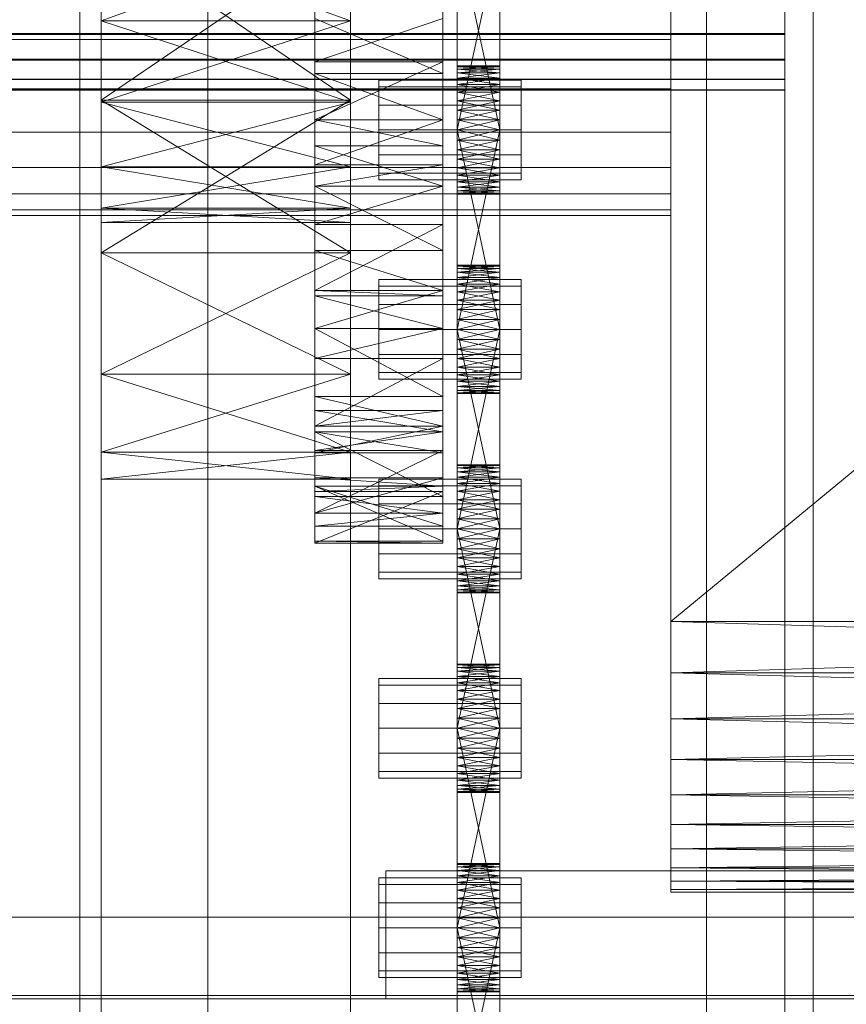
# Model space of a CAD drawing. Header units: millimetres. Extents: x -2233 to 65662, y -50530 to 6847.
# Tile 201 of 256: x 1389 to 1505, y -34504 to -34366. Entities that reach past the tile are written whole.
import ezdxf

# ---------------------------------------------------------------- set-up
doc = ezdxf.new("R2010")
doc.units = ezdxf.units.MM
for name, color, linetype, lineweight in [('COTAS_O', 1, 'Continuous', 0), ('frontal_C03', 7, 'Continuous', 0), ('frontal_secador', 7, 'Continuous', 0), ('frontal_tolva', 7, 'Continuous', 0)]:
    doc.layers.add(name, color=color, linetype=linetype, lineweight=lineweight)
doc.dimstyles.new('R19_100', dxfattribs={"dimtxt": 250, "dimasz": 150, "dimexe": 150, "dimexo": 80, "dimgap": 100, "dimtad": 1, "dimtih": 1, "dimtoh": 1, "dimdsep": 46, "dimcen": 0.09, "dimadec": 0, "dimazin": 0, "dimtfac": 1, "dimtdec": 4, "dimtofl": 0, "dimtmove": 0, "dimatfit": 3, "dimfxl": 1, "dimtolj": 1, "dimtzin": 0, "dimarcsym": 0})

# ---------------------------------------------------------------- blocks, each defined once
blk = doc.blocks.new('DIM_R32_39')
at = {"layer": 'COTAS_O'}
for p, q in [((-1725, -33700), (-1575, -33655)), ((1725, -33700), (1575, -33655)), ((-1725, -34400), (-1725, -33700)), ((-1725, -33700), (1725, -33700)), ((-1725, -33700), (-1575, -33745)), ((1725, -33700), (1575, -33745)), ((1725, -34400), (1725, -33700))]:
    blk.add_line(p, q, dxfattribs=at)
blk.add_text('3450 O', height=250, dxfattribs=at).set_placement((0, -33600))

msp = doc.modelspace()

# ---------------------------------------------------------------- linework, layer by layer
at = {"layer": 'frontal_C03'}
for p, q in [((1435, -35048.843), (1435, -32401.175)), ((1496, -35048.843), (1496, -32401.175)), ((1500, -32401.175), (1500, -35048.843)), ((1435, -32405.103), (1435, -35052.771)), ((1500, -35052.771), (1500, -32405.103)), ((1435, -35535.966), (1435, -32888.298)), ((1500, -32888.298), (1500, -35535.966)), ((1435, -32892.227), (1435, -35539.895)), ((1496, -32892.227), (1496, -35539.895)), ((1500, -35539.895), (1500, -32892.227)), ((1415, -35988), (1415, -33145.961)), ((1485, -35988), (1485, -33145.961)), ((1415, -35988), (1415, -33824.561)), ((1485, -35988), (1485, -33824.561)), ((1496, -34367.952), (1496, -34364.05)), ((1496, -34364.185), (1496, -34368.087)), ((1496, -34367.952), (-1496, -34367.952)), ((1496, -34368.087), (-1496, -34368.087)), ((1496, -34371.567), (1496, -34367.952)), ((1496, -34368.087), (1496, -34371.682)), ((1496, -34371.567), (-1496, -34371.567)), ((1496, -34371.682), (-1496, -34371.682)), ((1496, -34374.345), (1496, -34371.567)), ((1496, -34371.682), (1496, -34374.421)), ((1496, -34374.345), (-1496, -34374.345)), ((1496, -34374.421), (-1496, -34374.421)), ((1496, -34375.863), (1496, -34374.345)), ((1496, -34374.421), (1496, -34375.89)), ((1496, -34375.863), (-1496, -34375.863)), ((1496, -34375.89), (-1496, -34375.89)), ((1496, -34375.89), (1496, -34375.863))]:
    msp.add_line(p, q, dxfattribs=at)
at = {"layer": 'frontal_secador'}
for p, q in [((1400, -36000), (1400, -33000)), ((1397, -35940), (1397, -33075)), ((1400, -36000), (1400, -33075)), ((1400, -34600), (1400, -33075)), ((1400, -35940), (1400, -33075)), ((1400, -34650), (1400, -33075)), ((1400, -36000), (1400, -33250)), ((1480, -34218.5), (1480, -34479)), ((1480, -34474.82), (1480, -34218.5)), ((1480, -34450.5), (1480, -34237.12)), ((1480, -34474.82), (1480, -34237.12)), ((1480, -34242.82), (1480, -34457.72)), ((1480, -34242.82), (1480, -34479)), ((1480, -34450.5), (1480, -34249.28)), ((1480, -34256.5), (1480, -34457.72)), ((1480, -34450.5), (1480, -34256.5)), ((1715, -34256.5), (1480, -34450.5)), ((1430, -34389.365), (1430, -34297.639)), ((1430, -34431.527), (1430, -34297.639)), ((1448, -34297.639), (1448, -34389.365)), ((1448, -34297.639), (1448, -34431.527)), ((1400, -34308.24), (1400, -34398.76)), ((1435, -34398.76), (1435, -34308.24)), ((1400, -34340.83), (1400, -34398.76)), ((1430, -34389.365), (1430, -34341.142)), ((1435, -34398.76), (1435, -34340.83)), ((1448, -34341.142), (1448, -34389.365)), ((1450, -34384.281), (1450, -34345.481)), ((1456, -34345.481), (1456, -34384.281)), ((1450, -34347.136), (1450, -34384.281)), ((1456, -34384.281), (1456, -34347.136)), ((1450, -34384.281), (1450, -34349.414)), ((1456, -34349.414), (1456, -34384.281)), ((1450, -34381.5), (1450, -34352.092)), ((1450, -34384.281), (1450, -34352.092)), ((1456, -34352.092), (1456, -34381.5)), ((1456, -34352.092), (1456, -34384.281)), ((1400, -34353.5), (1400, -34366.17)), ((1400, -34398.76), (1400, -34353.5)), ((1400, -34353.5), (1400, -34377.294)), ((1400, -34353.5), (1400, -34377.599)), ((1400, -34426.731), (1400, -34353.5)), ((1400, -34353.5), (1400, -34386.67)), ((1435, -34353.5), (1400, -34377.294)), ((1435, -34377.294), (1400, -34353.5)), ((1435, -34353.5), (1400, -34366.17)), ((1435, -34366.17), (1400, -34353.5)), ((1435, -34366.17), (1435, -34353.5)), ((1435, -34353.5), (1435, -34398.76)), ((1435, -34377.294), (1435, -34353.5)), ((1435, -34377.599), (1435, -34353.5)), ((1435, -34353.5), (1435, -34426.731)), ((1435, -34386.67), (1435, -34353.5)), ((1450, -34353.5), (1450, -34381.5)), ((1456, -34381.5), (1450, -34353.5)), ((1456, -34353.5), (1450, -34381.5)), ((1456, -34381.5), (1456, -34353.5)), ((1430, -34361.304), (1430, -34368.807)), ((1480, -34361.304), (1480, -34368.807)), ((1400, -34377.599), (1400, -34366.17)), ((1400, -34398.76), (1400, -34366.17)), ((1435, -34366.17), (1400, -34366.17)), ((1435, -34366.17), (1400, -34377.599)), ((1435, -34377.599), (1400, -34366.17)), ((1430, -34365.858), (1430, -34383.732)), ((1430, -34373.576), (1430, -34365.858)), ((1430, -34389.365), (1430, -34365.858)), ((1430, -34365.858), (1430, -34371.942)), ((1430, -34365.858), (1430, -34409.361)), ((1430, -34365.858), (1430, -34431.527)), ((1448, -34365.858), (1430, -34371.942)), ((1448, -34373.576), (1430, -34365.858)), ((1435, -34366.17), (1435, -34377.599)), ((1435, -34366.17), (1435, -34398.76)), ((1448, -34383.732), (1448, -34365.858)), ((1448, -34365.858), (1448, -34373.576)), ((1448, -34365.858), (1448, -34389.365)), ((1448, -34371.942), (1448, -34365.858)), ((1448, -34409.361), (1448, -34365.858)), ((1448, -34431.527), (1448, -34365.858)), ((1480, -34368.807), (1325, -34368.807)), ((1430, -34368.807), (1325, -34368.807)), ((1430, -34368.807), (1430, -34375.723)), ((1480, -34368.807), (1480, -34375.723)), ((1430, -34386.411), (1430, -34371.942)), ((1430, -34371.942), (1430, -34380.075)), ((1430, -34389.365), (1430, -34371.942)), ((1448, -34371.942), (1430, -34371.942)), ((1448, -34371.942), (1430, -34380.075)), ((1448, -34371.942), (1448, -34386.411)), ((1448, -34380.075), (1448, -34371.942)), ((1448, -34371.942), (1448, -34389.365)), ((1430, -34373.576), (1430, -34383.732)), ((1430, -34380.075), (1430, -34373.576)), ((1448, -34380.075), (1430, -34373.576)), ((1448, -34373.576), (1430, -34373.576)), ((1448, -34383.732), (1448, -34373.576)), ((1448, -34373.576), (1448, -34380.075)), ((1450, -34372.611), (1450, -34372.5)), ((1456, -34372.611), (1450, -34372.5)), ((1456, -34372.5), (1450, -34372.5)), ((1456, -34372.5), (1450, -34372.611)), ((1450, -34372.611), (1450, -34373.481)), ((1450, -34372.941), (1450, -34372.611)), ((1450, -34372.611), (1450, -34375.136)), ((1456, -34372.941), (1450, -34372.611)), ((1456, -34372.611), (1450, -34372.611)), ((1456, -34372.611), (1450, -34372.941)), ((1450, -34373.481), (1450, -34372.941)), ((1456, -34373.481), (1450, -34372.941)), ((1456, -34372.941), (1450, -34372.941)), ((1456, -34372.941), (1450, -34373.481)), ((1450, -34373.481), (1450, -34375.136)), ((1450, -34374.219), (1450, -34373.481)), ((1450, -34377.414), (1450, -34373.481)), ((1450, -34412.281), (1450, -34373.481)), ((1456, -34374.219), (1450, -34373.481)), ((1456, -34373.481), (1450, -34373.481)), ((1456, -34373.481), (1450, -34374.219)), ((1456, -34372.611), (1456, -34372.5)), ((1456, -34373.481), (1456, -34372.611)), ((1456, -34372.611), (1456, -34372.941)), ((1456, -34375.136), (1456, -34372.611)), ((1456, -34372.941), (1456, -34373.481)), ((1456, -34375.136), (1456, -34373.481)), ((1456, -34373.481), (1456, -34374.219)), ((1456, -34373.481), (1456, -34377.414)), ((1456, -34373.481), (1456, -34412.281)), ((1439, -34375.438), (1439, -34374.5)), ((1459, -34374.5), (1439, -34374.5)), ((1450, -34375.136), (1450, -34374.219)), ((1456, -34375.136), (1450, -34374.219)), ((1456, -34374.219), (1450, -34374.219)), ((1456, -34374.219), (1450, -34375.136)), ((1450, -34375.136), (1450, -34377.414)), ((1450, -34376.21), (1450, -34375.136)), ((1450, -34375.136), (1450, -34380.092)), ((1450, -34375.136), (1450, -34412.281)), ((1456, -34376.21), (1450, -34375.136)), ((1456, -34375.136), (1450, -34375.136)), ((1456, -34375.136), (1450, -34376.21)), ((1456, -34374.219), (1456, -34375.136)), ((1456, -34377.414), (1456, -34375.136)), ((1456, -34375.136), (1456, -34376.21)), ((1456, -34380.092), (1456, -34375.136)), ((1456, -34412.281), (1456, -34375.136)), ((1459, -34375.438), (1459, -34374.5)), ((1480, -34375.723), (1325, -34375.723)), ((1430, -34375.723), (1325, -34375.723)), ((1430, -34375.723), (1430, -34381.784)), ((1439, -34378), (1439, -34375.438)), ((1459, -34375.438), (1439, -34375.438)), ((1450, -34377.414), (1450, -34376.21)), ((1456, -34377.414), (1450, -34376.21)), ((1456, -34376.21), (1450, -34376.21)), ((1456, -34376.21), (1450, -34377.414)), ((1456, -34376.21), (1456, -34377.414)), ((1459, -34378), (1459, -34375.438)), ((1480, -34375.723), (1480, -34381.784)), ((1400, -34377.294), (1400, -34398.76)), ((1435, -34377.294), (1400, -34377.294)), ((1435, -34377.294), (1400, -34398.76)), ((1435, -34398.76), (1400, -34377.294)), ((1400, -34386.67), (1400, -34377.599)), ((1400, -34398.76), (1400, -34377.599)), ((1435, -34377.599), (1400, -34377.599)), ((1435, -34377.599), (1400, -34386.67)), ((1435, -34386.67), (1400, -34377.599)), ((1435, -34398.76), (1435, -34377.294)), ((1435, -34377.599), (1435, -34386.67)), ((1435, -34377.599), (1435, -34398.76)), ((1450, -34377.414), (1450, -34380.092)), ((1450, -34378.719), (1450, -34377.414)), ((1450, -34412.281), (1450, -34377.414)), ((1456, -34378.719), (1450, -34377.414)), ((1456, -34377.414), (1450, -34377.414)), ((1456, -34377.414), (1450, -34378.719)), ((1456, -34380.092), (1456, -34377.414)), ((1456, -34377.414), (1456, -34378.719)), ((1456, -34377.414), (1456, -34412.281)), ((1439, -34381.5), (1439, -34378)), ((1459, -34378), (1439, -34378)), ((1450, -34380.092), (1450, -34378.719)), ((1456, -34380.092), (1450, -34378.719)), ((1456, -34378.719), (1450, -34378.719)), ((1456, -34378.719), (1450, -34380.092)), ((1456, -34378.719), (1456, -34380.092)), ((1459, -34381.5), (1459, -34378)), ((1430, -34380.075), (1430, -34386.411)), ((1430, -34383.732), (1430, -34380.075)), ((1448, -34380.075), (1430, -34380.075)), ((1448, -34380.075), (1430, -34386.411)), ((1448, -34383.732), (1430, -34380.075)), ((1448, -34386.411), (1448, -34380.075)), ((1448, -34380.075), (1448, -34383.732)), ((1450, -34409.5), (1450, -34380.092)), ((1450, -34380.092), (1450, -34381.5)), ((1450, -34412.281), (1450, -34380.092)), ((1456, -34381.5), (1450, -34380.092)), ((1456, -34380.092), (1450, -34380.092)), ((1456, -34380.092), (1450, -34381.5)), ((1456, -34380.092), (1456, -34409.5)), ((1456, -34381.5), (1456, -34380.092)), ((1456, -34380.092), (1456, -34412.281)), ((1480, -34381.784), (1325, -34381.784)), ((1430, -34381.784), (1325, -34381.784)), ((1430, -34381.784), (1430, -34386.759)), ((1439, -34381.5), (1439, -34385)), ((1439, -34381.5), (1459, -34381.5)), ((1450, -34381.5), (1450, -34409.5)), ((1456, -34409.5), (1450, -34381.5)), ((1456, -34381.5), (1450, -34381.5)), ((1456, -34381.5), (1450, -34409.5)), ((1450, -34384.281), (1450, -34381.5)), ((1450, -34381.5), (1450, -34382.908)), ((1456, -34381.5), (1450, -34382.908)), ((1456, -34382.908), (1450, -34381.5)), ((1456, -34409.5), (1456, -34381.5)), ((1456, -34381.5), (1456, -34384.281)), ((1456, -34382.908), (1456, -34381.5)), ((1459, -34385), (1459, -34381.5)), ((1480, -34381.784), (1480, -34386.759)), ((1450, -34382.908), (1450, -34384.281)), ((1456, -34382.908), (1450, -34382.908)), ((1456, -34382.908), (1450, -34384.281)), ((1456, -34384.281), (1450, -34382.908)), ((1456, -34384.281), (1456, -34382.908)), ((1430, -34389.365), (1430, -34383.732)), ((1448, -34389.365), (1430, -34383.732)), ((1448, -34383.732), (1430, -34383.732)), ((1448, -34383.732), (1448, -34389.365)), ((1450, -34386.79), (1450, -34384.281)), ((1450, -34384.281), (1450, -34385.586)), ((1450, -34388.781), (1450, -34384.281)), ((1450, -34390.5), (1450, -34384.281)), ((1456, -34384.281), (1450, -34384.281)), ((1456, -34384.281), (1450, -34385.586)), ((1456, -34385.586), (1450, -34384.281)), ((1456, -34384.281), (1456, -34386.79)), ((1456, -34385.586), (1456, -34384.281)), ((1456, -34384.281), (1456, -34388.781)), ((1456, -34384.281), (1456, -34390.5)), ((1439, -34385), (1439, -34387.562)), ((1459, -34385), (1439, -34385)), ((1450, -34385.586), (1450, -34386.79)), ((1456, -34385.586), (1450, -34385.586)), ((1456, -34385.586), (1450, -34386.79)), ((1456, -34386.79), (1450, -34385.586)), ((1456, -34386.79), (1456, -34385.586)), ((1459, -34385), (1459, -34387.562)), ((1480, -34386.759), (1325, -34386.759)), ((1430, -34386.759), (1325, -34386.759)), ((1400, -34426.731), (1400, -34386.67)), ((1400, -34392.493), (1400, -34386.67)), ((1400, -34398.76), (1400, -34386.67)), ((1435, -34386.67), (1400, -34386.67)), ((1435, -34386.67), (1400, -34392.493)), ((1435, -34392.493), (1400, -34386.67)), ((1430, -34386.411), (1430, -34389.365)), ((1448, -34386.411), (1430, -34386.411)), ((1448, -34386.411), (1430, -34389.365)), ((1430, -34386.759), (1430, -34390.455)), ((1435, -34386.67), (1435, -34426.731)), ((1435, -34386.67), (1435, -34392.493)), ((1435, -34386.67), (1435, -34398.76)), ((1439, -34387.562), (1439, -34388.5)), ((1459, -34387.562), (1439, -34387.562)), ((1448, -34389.365), (1448, -34386.411)), ((1450, -34388.781), (1450, -34386.79)), ((1450, -34386.79), (1450, -34387.864)), ((1456, -34386.79), (1450, -34386.79)), ((1456, -34386.79), (1450, -34387.864)), ((1456, -34387.864), (1450, -34386.79)), ((1456, -34386.79), (1456, -34388.781)), ((1456, -34387.864), (1456, -34386.79)), ((1459, -34387.562), (1459, -34388.5)), ((1480, -34386.759), (1480, -34390.455)), ((1459, -34388.5), (1439, -34388.5)), ((1450, -34387.864), (1450, -34388.781)), ((1456, -34387.864), (1450, -34387.864)), ((1456, -34387.864), (1450, -34388.781)), ((1456, -34388.781), (1450, -34387.864)), ((1450, -34390.059), (1450, -34388.781)), ((1450, -34388.781), (1450, -34389.519)), ((1450, -34390.5), (1450, -34388.781)), ((1456, -34388.781), (1450, -34388.781)), ((1456, -34388.781), (1450, -34389.519)), ((1456, -34389.519), (1450, -34388.781)), ((1456, -34388.781), (1456, -34387.864)), ((1456, -34388.781), (1456, -34390.059)), ((1456, -34389.519), (1456, -34388.781)), ((1456, -34388.781), (1456, -34390.5)), ((1430, -34389.365), (1430, -34404.806)), ((1430, -34398.435), (1430, -34389.365)), ((1430, -34409.361), (1430, -34389.365)), ((1430, -34389.365), (1430, -34394.777)), ((1430, -34423.89), (1430, -34389.365)), ((1430, -34431.527), (1430, -34389.365)), ((1448, -34389.365), (1430, -34389.365)), ((1448, -34389.365), (1430, -34394.777)), ((1448, -34398.435), (1430, -34389.365)), ((1448, -34404.806), (1448, -34389.365)), ((1448, -34389.365), (1448, -34398.435)), ((1448, -34389.365), (1448, -34409.361)), ((1448, -34394.777), (1448, -34389.365)), ((1448, -34389.365), (1448, -34423.89)), ((1448, -34389.365), (1448, -34431.527)), ((1450, -34389.519), (1450, -34390.059)), ((1456, -34389.519), (1450, -34389.519)), ((1456, -34389.519), (1450, -34390.059)), ((1456, -34390.059), (1450, -34389.519)), ((1450, -34390.5), (1450, -34390.059)), ((1450, -34390.059), (1450, -34390.389)), ((1456, -34390.059), (1450, -34390.059)), ((1456, -34390.059), (1450, -34390.389)), ((1456, -34390.389), (1450, -34390.059)), ((1456, -34390.059), (1456, -34389.519)), ((1456, -34390.059), (1456, -34390.5)), ((1456, -34390.389), (1456, -34390.059)), ((1480, -34390.455), (1325, -34390.455)), ((1430, -34390.455), (1325, -34390.455)), ((1430, -34390.455), (1430, -34392.731)), ((1450, -34390.389), (1450, -34390.5)), ((1456, -34390.389), (1450, -34390.389)), ((1456, -34390.389), (1450, -34390.5)), ((1456, -34390.5), (1450, -34390.389)), ((1456, -34390.5), (1450, -34390.5)), ((1456, -34390.5), (1456, -34390.389)), ((1480, -34390.455), (1480, -34392.731)), ((1480, -34392.731), (1325, -34392.731)), ((1430, -34392.731), (1325, -34392.731)), ((1400, -34426.731), (1400, -34392.493)), ((1400, -34394.5), (1400, -34392.493)), ((1435, -34392.493), (1400, -34392.493)), ((1435, -34392.493), (1400, -34394.5)), ((1435, -34394.5), (1400, -34392.493)), ((1430, -34392.731), (1430, -34393.5)), ((1435, -34392.493), (1435, -34426.731)), ((1435, -34392.493), (1435, -34394.5)), ((1480, -34392.731), (1480, -34393.5)), ((1480, -34393.5), (1325, -34393.5)), ((1430, -34393.5), (1325, -34393.5)), ((1400, -34426.731), (1400, -34394.5)), ((1435, -34394.5), (1400, -34394.5)), ((1435, -34394.5), (1435, -34426.731)), ((1430, -34409.353), (1430, -34394.777)), ((1430, -34394.777), (1430, -34404.05)), ((1430, -34409.361), (1430, -34394.777)), ((1448, -34394.777), (1430, -34394.777)), ((1448, -34394.777), (1430, -34404.05)), ((1448, -34394.777), (1448, -34409.353)), ((1448, -34404.05), (1448, -34394.777)), ((1448, -34394.777), (1448, -34409.361)), ((1430, -34398.435), (1430, -34404.806)), ((1430, -34404.05), (1430, -34398.435)), ((1448, -34404.05), (1430, -34398.435)), ((1448, -34398.435), (1430, -34398.435)), ((1448, -34404.806), (1448, -34398.435)), ((1448, -34398.435), (1448, -34404.05)), ((1400, -34426.731), (1400, -34398.76)), ((1400, -34398.76), (1400, -34415.794)), ((1435, -34398.76), (1400, -34398.76)), ((1435, -34398.76), (1400, -34415.794)), ((1435, -34415.794), (1400, -34398.76)), ((1435, -34398.76), (1435, -34426.731)), ((1435, -34415.794), (1435, -34398.76)), ((1450, -34400.611), (1450, -34400.5)), ((1456, -34400.611), (1450, -34400.5)), ((1456, -34400.5), (1450, -34400.5)), ((1456, -34400.5), (1450, -34400.611)), ((1450, -34400.611), (1450, -34401.481)), ((1450, -34400.941), (1450, -34400.611)), ((1450, -34400.611), (1450, -34403.136)), ((1456, -34400.941), (1450, -34400.611)), ((1456, -34400.611), (1450, -34400.611)), ((1456, -34400.611), (1450, -34400.941)), ((1450, -34401.481), (1450, -34400.941)), ((1456, -34401.481), (1450, -34400.941)), ((1456, -34400.941), (1450, -34400.941)), ((1456, -34400.941), (1450, -34401.481)), ((1456, -34400.611), (1456, -34400.5)), ((1456, -34401.481), (1456, -34400.611)), ((1456, -34400.611), (1456, -34400.941)), ((1456, -34403.136), (1456, -34400.611)), ((1456, -34400.941), (1456, -34401.481)), ((1439, -34403.438), (1439, -34402.5)), ((1459, -34402.5), (1439, -34402.5)), ((1450, -34401.481), (1450, -34403.136)), ((1450, -34402.219), (1450, -34401.481)), ((1450, -34405.414), (1450, -34401.481)), ((1450, -34440.281), (1450, -34401.481)), ((1456, -34402.219), (1450, -34401.481)), ((1456, -34401.481), (1450, -34401.481)), ((1456, -34401.481), (1450, -34402.219)), ((1450, -34403.136), (1450, -34402.219)), ((1456, -34403.136), (1450, -34402.219)), ((1456, -34402.219), (1450, -34402.219)), ((1456, -34402.219), (1450, -34403.136)), ((1456, -34403.136), (1456, -34401.481)), ((1456, -34401.481), (1456, -34402.219)), ((1456, -34401.481), (1456, -34405.414)), ((1456, -34401.481), (1456, -34440.281)), ((1456, -34402.219), (1456, -34403.136)), ((1459, -34403.438), (1459, -34402.5)), ((1430, -34404.05), (1430, -34409.353)), ((1430, -34404.806), (1430, -34404.05)), ((1448, -34404.05), (1430, -34404.05)), ((1448, -34404.05), (1430, -34409.353)), ((1448, -34404.806), (1430, -34404.05)), ((1439, -34406), (1439, -34403.438)), ((1459, -34403.438), (1439, -34403.438)), ((1448, -34409.353), (1448, -34404.05)), ((1448, -34404.05), (1448, -34404.806)), ((1450, -34403.136), (1450, -34405.414)), ((1450, -34404.21), (1450, -34403.136)), ((1450, -34403.136), (1450, -34408.092)), ((1450, -34403.136), (1450, -34440.281)), ((1456, -34404.21), (1450, -34403.136)), ((1456, -34403.136), (1450, -34403.136)), ((1456, -34403.136), (1450, -34404.21)), ((1456, -34405.414), (1456, -34403.136)), ((1456, -34403.136), (1456, -34404.21)), ((1456, -34408.092), (1456, -34403.136)), ((1456, -34440.281), (1456, -34403.136)), ((1459, -34406), (1459, -34403.438)), ((1430, -34409.361), (1430, -34404.806)), ((1448, -34409.361), (1430, -34404.806)), ((1448, -34404.806), (1430, -34404.806)), ((1448, -34404.806), (1448, -34409.361)), ((1450, -34405.414), (1450, -34404.21)), ((1456, -34405.414), (1450, -34404.21)), ((1456, -34404.21), (1450, -34404.21)), ((1456, -34404.21), (1450, -34405.414)), ((1450, -34405.414), (1450, -34408.092)), ((1450, -34406.719), (1450, -34405.414)), ((1450, -34440.281), (1450, -34405.414)), ((1456, -34406.719), (1450, -34405.414)), ((1456, -34405.414), (1450, -34405.414)), ((1456, -34405.414), (1450, -34406.719)), ((1456, -34404.21), (1456, -34405.414)), ((1456, -34408.092), (1456, -34405.414)), ((1456, -34405.414), (1456, -34406.719)), ((1456, -34405.414), (1456, -34440.281)), ((1439, -34409.5), (1439, -34406)), ((1459, -34406), (1439, -34406)), ((1450, -34408.092), (1450, -34406.719)), ((1456, -34408.092), (1450, -34406.719)), ((1456, -34406.719), (1450, -34406.719)), ((1456, -34406.719), (1450, -34408.092)), ((1456, -34406.719), (1456, -34408.092)), ((1459, -34409.5), (1459, -34406)), ((1450, -34437.5), (1450, -34408.092)), ((1450, -34408.092), (1450, -34409.5)), ((1450, -34440.281), (1450, -34408.092)), ((1456, -34409.5), (1450, -34408.092)), ((1456, -34408.092), (1450, -34408.092)), ((1456, -34408.092), (1450, -34409.5)), ((1456, -34408.092), (1456, -34437.5)), ((1456, -34409.5), (1456, -34408.092)), ((1456, -34408.092), (1456, -34440.281)), ((1448, -34409.353), (1430, -34409.353)), ((1448, -34409.353), (1430, -34409.361)), ((1430, -34409.361), (1430, -34420.859)), ((1430, -34418.895), (1430, -34409.361)), ((1430, -34423.89), (1430, -34409.361)), ((1430, -34409.361), (1430, -34413.572)), ((1430, -34409.361), (1430, -34431.527)), ((1448, -34409.361), (1430, -34409.361)), ((1448, -34409.361), (1430, -34413.572)), ((1448, -34418.895), (1430, -34409.361)), ((1439, -34409.5), (1439, -34413)), ((1439, -34409.5), (1459, -34409.5)), ((1448, -34420.859), (1448, -34409.361)), ((1448, -34409.361), (1448, -34418.895)), ((1448, -34409.361), (1448, -34423.89)), ((1448, -34413.572), (1448, -34409.361)), ((1448, -34431.527), (1448, -34409.361)), ((1450, -34409.5), (1450, -34437.5)), ((1456, -34437.5), (1450, -34409.5)), ((1456, -34409.5), (1450, -34409.5)), ((1456, -34409.5), (1450, -34437.5)), ((1450, -34412.281), (1450, -34409.5)), ((1450, -34409.5), (1450, -34410.908)), ((1456, -34409.5), (1450, -34410.908)), ((1456, -34410.908), (1450, -34409.5)), ((1456, -34437.5), (1456, -34409.5)), ((1456, -34409.5), (1456, -34412.281)), ((1456, -34410.908), (1456, -34409.5)), ((1459, -34413), (1459, -34409.5)), ((1450, -34410.908), (1450, -34412.281)), ((1456, -34410.908), (1450, -34410.908)), ((1456, -34410.908), (1450, -34412.281)), ((1456, -34412.281), (1450, -34410.908)), ((1456, -34412.281), (1456, -34410.908)), ((1450, -34414.79), (1450, -34412.281)), ((1450, -34412.281), (1450, -34413.586)), ((1450, -34416.781), (1450, -34412.281)), ((1450, -34418.5), (1450, -34412.281)), ((1456, -34412.281), (1450, -34412.281)), ((1456, -34412.281), (1450, -34413.586)), ((1456, -34413.586), (1450, -34412.281)), ((1456, -34412.281), (1456, -34414.79)), ((1456, -34413.586), (1456, -34412.281)), ((1456, -34412.281), (1456, -34416.781)), ((1456, -34412.281), (1456, -34418.5)), ((1430, -34426.827), (1430, -34413.572)), ((1430, -34413.572), (1430, -34423.075)), ((1430, -34423.89), (1430, -34413.572)), ((1448, -34413.572), (1430, -34413.572)), ((1448, -34413.572), (1430, -34423.075)), ((1439, -34413), (1439, -34415.562)), ((1459, -34413), (1439, -34413)), ((1448, -34413.572), (1448, -34426.827)), ((1448, -34423.075), (1448, -34413.572)), ((1448, -34413.572), (1448, -34423.89)), ((1450, -34413.586), (1450, -34414.79)), ((1456, -34413.586), (1450, -34413.586)), ((1456, -34413.586), (1450, -34414.79)), ((1456, -34414.79), (1450, -34413.586)), ((1456, -34414.79), (1456, -34413.586)), ((1459, -34413), (1459, -34415.562)), ((1450, -34416.781), (1450, -34414.79)), ((1450, -34414.79), (1450, -34415.864)), ((1456, -34414.79), (1450, -34414.79)), ((1456, -34414.79), (1450, -34415.864)), ((1456, -34415.864), (1450, -34414.79)), ((1456, -34414.79), (1456, -34416.781)), ((1456, -34415.864), (1456, -34414.79)), ((1400, -34415.794), (1400, -34426.731)), ((1435, -34415.794), (1400, -34415.794)), ((1435, -34415.794), (1400, -34426.731)), ((1435, -34426.731), (1400, -34415.794)), ((1435, -34426.731), (1435, -34415.794)), ((1439, -34415.562), (1439, -34416.5)), ((1459, -34415.562), (1439, -34415.562)), ((1459, -34416.5), (1439, -34416.5)), ((1450, -34415.864), (1450, -34416.781)), ((1456, -34415.864), (1450, -34415.864)), ((1456, -34415.864), (1450, -34416.781)), ((1456, -34416.781), (1450, -34415.864)), ((1456, -34416.781), (1456, -34415.864)), ((1459, -34415.562), (1459, -34416.5)), ((1450, -34418.059), (1450, -34416.781)), ((1450, -34416.781), (1450, -34417.519)), ((1450, -34418.5), (1450, -34416.781)), ((1456, -34416.781), (1450, -34416.781)), ((1456, -34416.781), (1450, -34417.519)), ((1456, -34417.519), (1450, -34416.781)), ((1450, -34417.519), (1450, -34418.059)), ((1456, -34417.519), (1450, -34417.519)), ((1456, -34417.519), (1450, -34418.059)), ((1456, -34418.059), (1450, -34417.519)), ((1456, -34416.781), (1456, -34418.059)), ((1456, -34417.519), (1456, -34416.781)), ((1456, -34416.781), (1456, -34418.5)), ((1456, -34418.059), (1456, -34417.519)), ((1430, -34418.895), (1430, -34420.859)), ((1430, -34423.075), (1430, -34418.895)), ((1448, -34423.075), (1430, -34418.895)), ((1448, -34418.895), (1430, -34418.895)), ((1448, -34420.859), (1448, -34418.895)), ((1448, -34418.895), (1448, -34423.075)), ((1450, -34418.5), (1450, -34418.059)), ((1450, -34418.059), (1450, -34418.389)), ((1456, -34418.059), (1450, -34418.059)), ((1456, -34418.059), (1450, -34418.389)), ((1456, -34418.389), (1450, -34418.059)), ((1450, -34418.389), (1450, -34418.5)), ((1456, -34418.389), (1450, -34418.389)), ((1456, -34418.389), (1450, -34418.5)), ((1456, -34418.5), (1450, -34418.389)), ((1456, -34418.5), (1450, -34418.5)), ((1456, -34418.059), (1456, -34418.5)), ((1456, -34418.389), (1456, -34418.059)), ((1456, -34418.5), (1456, -34418.389)), ((1430, -34420.859), (1430, -34423.075)), ((1430, -34423.89), (1430, -34420.859)), ((1448, -34423.89), (1430, -34420.859)), ((1448, -34420.859), (1430, -34420.859)), ((1448, -34420.859), (1430, -34423.075)), ((1448, -34423.075), (1448, -34420.859)), ((1448, -34420.859), (1448, -34423.89)), ((1430, -34423.075), (1430, -34426.827)), ((1448, -34423.075), (1430, -34423.075)), ((1448, -34423.075), (1430, -34426.827)), ((1448, -34426.827), (1448, -34423.075)), ((1430, -34426.827), (1430, -34423.89)), ((1430, -34423.89), (1430, -34430.317)), ((1430, -34432.954), (1430, -34423.89)), ((1430, -34431.527), (1430, -34423.89)), ((1430, -34423.89), (1430, -34426.486)), ((1448, -34426.827), (1430, -34423.89)), ((1448, -34423.89), (1430, -34423.89)), ((1448, -34423.89), (1430, -34426.486)), ((1448, -34432.954), (1430, -34423.89)), ((1448, -34423.89), (1448, -34426.827)), ((1448, -34430.317), (1448, -34423.89)), ((1448, -34423.89), (1448, -34432.954)), ((1448, -34423.89), (1448, -34431.527)), ((1448, -34426.486), (1448, -34423.89)), ((1400, -34426.731), (1400, -34430.5)), ((1435, -34426.731), (1400, -34426.731)), ((1435, -34426.731), (1400, -34430.5)), ((1435, -34430.5), (1400, -34426.731)), ((1430, -34437.124), (1430, -34426.486)), ((1430, -34426.486), (1430, -34435.291)), ((1430, -34431.527), (1430, -34426.486)), ((1448, -34426.486), (1430, -34426.486)), ((1448, -34426.486), (1430, -34435.291)), ((1448, -34426.827), (1430, -34426.827)), ((1435, -34426.731), (1435, -34430.5)), ((1448, -34426.486), (1448, -34437.124)), ((1448, -34435.291), (1448, -34426.486)), ((1448, -34426.486), (1448, -34431.527)), ((1450, -34428.611), (1450, -34428.5)), ((1456, -34428.611), (1450, -34428.5)), ((1456, -34428.5), (1450, -34428.5)), ((1456, -34428.5), (1450, -34428.611)), ((1450, -34428.611), (1450, -34429.481)), ((1450, -34428.941), (1450, -34428.611)), ((1450, -34428.611), (1450, -34431.136)), ((1456, -34428.941), (1450, -34428.611)), ((1456, -34428.611), (1450, -34428.611)), ((1456, -34428.611), (1450, -34428.941)), ((1450, -34429.481), (1450, -34428.941)), ((1456, -34429.481), (1450, -34428.941)), ((1456, -34428.941), (1450, -34428.941)), ((1456, -34428.941), (1450, -34429.481)), ((1456, -34428.611), (1456, -34428.5)), ((1456, -34429.481), (1456, -34428.611)), ((1456, -34428.611), (1456, -34428.941)), ((1456, -34431.136), (1456, -34428.611)), ((1456, -34428.941), (1456, -34429.481)), ((1430, -34432.954), (1430, -34430.317)), ((1430, -34430.317), (1430, -34435.291)), ((1430, -34431.527), (1430, -34430.317)), ((1448, -34431.527), (1430, -34430.317)), ((1448, -34430.317), (1430, -34430.317)), ((1448, -34430.317), (1430, -34435.291)), ((1448, -34430.317), (1448, -34432.954)), ((1448, -34435.291), (1448, -34430.317)), ((1448, -34430.317), (1448, -34431.527)), ((1450, -34429.481), (1450, -34431.136)), ((1450, -34430.219), (1450, -34429.481)), ((1450, -34433.414), (1450, -34429.481)), ((1450, -34468.281), (1450, -34429.481)), ((1456, -34430.219), (1450, -34429.481)), ((1456, -34429.481), (1450, -34429.481)), ((1456, -34429.481), (1450, -34430.219)), ((1450, -34431.136), (1450, -34430.219)), ((1456, -34431.136), (1450, -34430.219)), ((1456, -34430.219), (1450, -34430.219)), ((1456, -34430.219), (1450, -34431.136)), ((1456, -34431.136), (1456, -34429.481)), ((1456, -34429.481), (1456, -34430.219)), ((1456, -34429.481), (1456, -34433.414)), ((1456, -34429.481), (1456, -34468.281)), ((1456, -34430.219), (1456, -34431.136)), ((1435, -34430.5), (1400, -34430.5)), ((1430, -34437.124), (1430, -34431.527)), ((1430, -34431.527), (1430, -34432.256)), ((1430, -34439.235), (1430, -34431.527)), ((1448, -34437.124), (1430, -34431.527)), ((1448, -34431.527), (1430, -34431.527)), ((1448, -34431.527), (1430, -34432.256)), ((1448, -34439.235), (1430, -34431.527)), ((1439, -34431.438), (1439, -34430.5)), ((1459, -34430.5), (1439, -34430.5)), ((1439, -34434), (1439, -34431.438)), ((1459, -34431.438), (1439, -34431.438)), ((1448, -34431.527), (1448, -34437.124)), ((1448, -34432.256), (1448, -34431.527)), ((1448, -34431.527), (1448, -34439.235)), ((1450, -34431.136), (1450, -34433.414)), ((1450, -34432.21), (1450, -34431.136)), ((1450, -34431.136), (1450, -34436.092)), ((1450, -34431.136), (1450, -34468.281)), ((1456, -34432.21), (1450, -34431.136)), ((1456, -34431.136), (1450, -34431.136)), ((1456, -34431.136), (1450, -34432.21)), ((1456, -34433.414), (1456, -34431.136)), ((1456, -34431.136), (1456, -34432.21)), ((1456, -34436.092), (1456, -34431.136)), ((1456, -34468.281), (1456, -34431.136)), ((1459, -34431.438), (1459, -34430.5)), ((1459, -34434), (1459, -34431.438)), ((1430, -34439.235), (1430, -34432.256)), ((1430, -34432.256), (1430, -34439.5)), ((1448, -34432.256), (1430, -34432.256)), ((1448, -34432.256), (1430, -34439.5)), ((1430, -34435.291), (1430, -34432.954)), ((1448, -34435.291), (1430, -34432.954)), ((1448, -34432.954), (1430, -34432.954)), ((1448, -34432.256), (1448, -34439.235)), ((1448, -34439.5), (1448, -34432.256)), ((1448, -34432.954), (1448, -34435.291)), ((1450, -34433.414), (1450, -34432.21)), ((1456, -34433.414), (1450, -34432.21)), ((1456, -34432.21), (1450, -34432.21)), ((1456, -34432.21), (1450, -34433.414)), ((1456, -34432.21), (1456, -34433.414)), ((1439, -34437.5), (1439, -34434)), ((1459, -34434), (1439, -34434)), ((1450, -34433.414), (1450, -34436.092)), ((1450, -34434.719), (1450, -34433.414)), ((1450, -34468.281), (1450, -34433.414)), ((1456, -34434.719), (1450, -34433.414)), ((1456, -34433.414), (1450, -34433.414)), ((1456, -34433.414), (1450, -34434.719)), ((1456, -34436.092), (1456, -34433.414)), ((1456, -34433.414), (1456, -34434.719)), ((1456, -34433.414), (1456, -34468.281)), ((1459, -34437.5), (1459, -34434)), ((1430, -34435.291), (1430, -34437.124)), ((1448, -34435.291), (1430, -34435.291)), ((1448, -34435.291), (1430, -34437.124)), ((1448, -34437.124), (1448, -34435.291)), ((1450, -34436.092), (1450, -34434.719)), ((1456, -34436.092), (1450, -34434.719)), ((1456, -34434.719), (1450, -34434.719)), ((1456, -34434.719), (1450, -34436.092)), ((1456, -34434.719), (1456, -34436.092)), ((1448, -34437.124), (1430, -34437.124)), ((1450, -34465.5), (1450, -34436.092)), ((1450, -34436.092), (1450, -34437.5)), ((1450, -34468.281), (1450, -34436.092)), ((1456, -34437.5), (1450, -34436.092)), ((1456, -34436.092), (1450, -34436.092)), ((1456, -34436.092), (1450, -34437.5)), ((1456, -34436.092), (1456, -34465.5)), ((1456, -34437.5), (1456, -34436.092)), ((1456, -34436.092), (1456, -34468.281)), ((1439, -34437.5), (1439, -34441)), ((1439, -34437.5), (1459, -34437.5)), ((1450, -34437.5), (1450, -34465.5)), ((1456, -34465.5), (1450, -34437.5)), ((1456, -34437.5), (1450, -34437.5)), ((1456, -34437.5), (1450, -34465.5)), ((1450, -34440.281), (1450, -34437.5)), ((1450, -34437.5), (1450, -34438.908)), ((1456, -34437.5), (1450, -34438.908)), ((1456, -34438.908), (1450, -34437.5)), ((1456, -34465.5), (1456, -34437.5)), ((1456, -34437.5), (1456, -34440.281)), ((1456, -34438.908), (1456, -34437.5)), ((1459, -34441), (1459, -34437.5)), ((1430, -34439.5), (1430, -34439.235)), ((1448, -34439.5), (1430, -34439.235)), ((1448, -34439.235), (1430, -34439.235)), ((1448, -34439.5), (1430, -34439.5)), ((1448, -34439.235), (1448, -34439.5)), ((1450, -34438.908), (1450, -34440.281)), ((1456, -34438.908), (1450, -34438.908)), ((1456, -34438.908), (1450, -34440.281)), ((1456, -34440.281), (1450, -34438.908)), ((1456, -34440.281), (1456, -34438.908)), ((1439, -34441), (1439, -34443.562)), ((1459, -34441), (1439, -34441)), ((1450, -34442.79), (1450, -34440.281)), ((1450, -34440.281), (1450, -34441.586)), ((1450, -34444.781), (1450, -34440.281)), ((1450, -34446.5), (1450, -34440.281)), ((1456, -34440.281), (1450, -34440.281)), ((1456, -34440.281), (1450, -34441.586)), ((1456, -34441.586), (1450, -34440.281)), ((1456, -34440.281), (1456, -34442.79)), ((1456, -34441.586), (1456, -34440.281)), ((1456, -34440.281), (1456, -34444.781)), ((1456, -34440.281), (1456, -34446.5)), ((1459, -34441), (1459, -34443.562)), ((1450, -34441.586), (1450, -34442.79)), ((1456, -34441.586), (1450, -34441.586)), ((1456, -34441.586), (1450, -34442.79)), ((1456, -34442.79), (1450, -34441.586)), ((1450, -34444.781), (1450, -34442.79)), ((1450, -34442.79), (1450, -34443.864)), ((1456, -34442.79), (1450, -34442.79)), ((1456, -34442.79), (1450, -34443.864)), ((1456, -34443.864), (1450, -34442.79)), ((1456, -34442.79), (1456, -34441.586)), ((1456, -34442.79), (1456, -34444.781)), ((1456, -34443.864), (1456, -34442.79)), ((1439, -34443.562), (1439, -34444.5)), ((1459, -34443.562), (1439, -34443.562)), ((1450, -34443.864), (1450, -34444.781)), ((1456, -34443.864), (1450, -34443.864)), ((1456, -34443.864), (1450, -34444.781)), ((1456, -34444.781), (1450, -34443.864)), ((1456, -34444.781), (1456, -34443.864)), ((1459, -34443.562), (1459, -34444.5)), ((1459, -34444.5), (1439, -34444.5)), ((1450, -34446.059), (1450, -34444.781)), ((1450, -34444.781), (1450, -34445.519)), ((1450, -34446.5), (1450, -34444.781)), ((1456, -34444.781), (1450, -34444.781)), ((1456, -34444.781), (1450, -34445.519)), ((1456, -34445.519), (1450, -34444.781)), ((1450, -34445.519), (1450, -34446.059)), ((1456, -34445.519), (1450, -34445.519)), ((1456, -34445.519), (1450, -34446.059)), ((1456, -34446.059), (1450, -34445.519)), ((1456, -34444.781), (1456, -34446.059)), ((1456, -34445.519), (1456, -34444.781)), ((1456, -34444.781), (1456, -34446.5)), ((1456, -34446.059), (1456, -34445.519)), ((1450, -34446.5), (1450, -34446.059)), ((1450, -34446.059), (1450, -34446.389)), ((1456, -34446.059), (1450, -34446.059)), ((1456, -34446.059), (1450, -34446.389)), ((1456, -34446.389), (1450, -34446.059)), ((1450, -34446.389), (1450, -34446.5)), ((1456, -34446.389), (1450, -34446.389)), ((1456, -34446.389), (1450, -34446.5)), ((1456, -34446.5), (1450, -34446.389)), ((1456, -34446.5), (1450, -34446.5)), ((1456, -34446.059), (1456, -34446.5)), ((1456, -34446.389), (1456, -34446.059)), ((1456, -34446.5), (1456, -34446.389)), ((1480, -34457.72), (1480, -34450.5)), ((1480, -34464.18), (1480, -34450.5)), ((1480, -34474.82), (1480, -34450.5)), ((1715, -34457.72), (1480, -34450.5)), ((1715, -34450.5), (1480, -34450.5)), ((1715, -34450.5), (1480, -34457.72)), ((1450, -34456.611), (1450, -34456.5)), ((1456, -34456.611), (1450, -34456.5)), ((1456, -34456.5), (1450, -34456.5)), ((1456, -34456.5), (1450, -34456.611)), ((1450, -34456.611), (1450, -34457.481)), ((1450, -34456.941), (1450, -34456.611)), ((1450, -34456.611), (1450, -34459.136)), ((1456, -34456.941), (1450, -34456.611)), ((1456, -34456.611), (1450, -34456.611)), ((1456, -34456.611), (1450, -34456.941)), ((1456, -34456.611), (1456, -34456.5)), ((1456, -34457.481), (1456, -34456.611)), ((1456, -34456.611), (1456, -34456.941)), ((1456, -34459.136), (1456, -34456.611)), ((1450, -34457.481), (1450, -34456.941)), ((1456, -34457.481), (1450, -34456.941)), ((1456, -34456.941), (1450, -34456.941)), ((1456, -34456.941), (1450, -34457.481)), ((1450, -34457.481), (1450, -34459.136)), ((1450, -34458.219), (1450, -34457.481)), ((1450, -34461.414), (1450, -34457.481)), ((1450, -34496.281), (1450, -34457.481)), ((1456, -34458.219), (1450, -34457.481)), ((1456, -34457.481), (1450, -34457.481)), ((1456, -34457.481), (1450, -34458.219)), ((1456, -34456.941), (1456, -34457.481)), ((1456, -34459.136), (1456, -34457.481)), ((1456, -34457.481), (1456, -34458.219)), ((1456, -34457.481), (1456, -34461.414)), ((1456, -34457.481), (1456, -34496.281)), ((1480, -34457.72), (1480, -34469.88)), ((1480, -34464.18), (1480, -34457.72)), ((1480, -34457.72), (1480, -34479)), ((1715, -34464.18), (1480, -34457.72)), ((1715, -34457.72), (1480, -34457.72)), ((1715, -34457.72), (1480, -34464.18)), ((1439, -34459.438), (1439, -34458.5)), ((1459, -34458.5), (1439, -34458.5)), ((1439, -34462), (1439, -34459.438)), ((1459, -34459.438), (1439, -34459.438)), ((1450, -34459.136), (1450, -34458.219)), ((1456, -34459.136), (1450, -34458.219)), ((1456, -34458.219), (1450, -34458.219)), ((1456, -34458.219), (1450, -34459.136)), ((1450, -34459.136), (1450, -34461.414)), ((1450, -34460.21), (1450, -34459.136)), ((1450, -34459.136), (1450, -34464.092)), ((1450, -34459.136), (1450, -34496.281)), ((1456, -34460.21), (1450, -34459.136)), ((1456, -34459.136), (1450, -34459.136)), ((1456, -34459.136), (1450, -34460.21)), ((1456, -34458.219), (1456, -34459.136)), ((1456, -34461.414), (1456, -34459.136)), ((1456, -34459.136), (1456, -34460.21)), ((1456, -34464.092), (1456, -34459.136)), ((1456, -34496.281), (1456, -34459.136)), ((1459, -34459.438), (1459, -34458.5)), ((1459, -34462), (1459, -34459.438)), ((1450, -34461.414), (1450, -34460.21)), ((1456, -34461.414), (1450, -34460.21)), ((1456, -34460.21), (1450, -34460.21)), ((1456, -34460.21), (1450, -34461.414)), ((1456, -34460.21), (1456, -34461.414)), ((1439, -34465.5), (1439, -34462)), ((1459, -34462), (1439, -34462)), ((1450, -34461.414), (1450, -34464.092)), ((1450, -34462.719), (1450, -34461.414)), ((1450, -34496.281), (1450, -34461.414)), ((1456, -34462.719), (1450, -34461.414)), ((1456, -34461.414), (1450, -34461.414)), ((1456, -34461.414), (1450, -34462.719)), ((1456, -34464.092), (1456, -34461.414)), ((1456, -34461.414), (1456, -34462.719)), ((1456, -34461.414), (1456, -34496.281)), ((1459, -34465.5), (1459, -34462)), ((1450, -34464.092), (1450, -34462.719)), ((1456, -34464.092), (1450, -34462.719)), ((1456, -34462.719), (1450, -34462.719)), ((1456, -34462.719), (1450, -34464.092)), ((1456, -34462.719), (1456, -34464.092)), ((1450, -34493.5), (1450, -34464.092)), ((1450, -34464.092), (1450, -34465.5)), ((1450, -34496.281), (1450, -34464.092)), ((1456, -34465.5), (1450, -34464.092)), ((1456, -34464.092), (1450, -34464.092)), ((1456, -34464.092), (1450, -34465.5)), ((1456, -34464.092), (1456, -34493.5)), ((1456, -34465.5), (1456, -34464.092)), ((1456, -34464.092), (1456, -34496.281)), ((1480, -34469.88), (1480, -34464.18)), ((1480, -34474.82), (1480, -34464.18)), ((1715, -34469.88), (1480, -34464.18)), ((1715, -34464.18), (1480, -34464.18)), ((1715, -34464.18), (1480, -34469.88)), ((1439, -34465.5), (1439, -34469)), ((1439, -34465.5), (1459, -34465.5)), ((1450, -34465.5), (1450, -34493.5)), ((1456, -34493.5), (1450, -34465.5)), ((1456, -34465.5), (1450, -34465.5)), ((1456, -34465.5), (1450, -34493.5)), ((1450, -34468.281), (1450, -34465.5)), ((1450, -34465.5), (1450, -34466.908)), ((1456, -34465.5), (1450, -34466.908)), ((1456, -34466.908), (1450, -34465.5)), ((1456, -34493.5), (1456, -34465.5)), ((1456, -34465.5), (1456, -34468.281)), ((1456, -34466.908), (1456, -34465.5)), ((1459, -34469), (1459, -34465.5)), ((1450, -34466.908), (1450, -34468.281)), ((1456, -34466.908), (1450, -34466.908)), ((1456, -34466.908), (1450, -34468.281)), ((1456, -34468.281), (1450, -34466.908)), ((1456, -34468.281), (1456, -34466.908)), ((1439, -34469), (1439, -34471.562)), ((1459, -34469), (1439, -34469)), ((1450, -34470.79), (1450, -34468.281)), ((1450, -34468.281), (1450, -34469.586)), ((1450, -34472.781), (1450, -34468.281)), ((1450, -34474.5), (1450, -34468.281)), ((1456, -34468.281), (1450, -34468.281)), ((1456, -34468.281), (1450, -34469.586)), ((1456, -34469.586), (1450, -34468.281)), ((1456, -34468.281), (1456, -34470.79)), ((1456, -34469.586), (1456, -34468.281)), ((1456, -34468.281), (1456, -34472.781)), ((1456, -34468.281), (1456, -34474.5)), ((1459, -34469), (1459, -34471.562)), ((1450, -34469.586), (1450, -34470.79)), ((1456, -34469.586), (1450, -34469.586)), ((1456, -34469.586), (1450, -34470.79)), ((1456, -34470.79), (1450, -34469.586)), ((1456, -34470.79), (1456, -34469.586)), ((1480, -34469.88), (1480, -34479)), ((1480, -34474.82), (1480, -34469.88)), ((1715, -34474.82), (1480, -34469.88)), ((1715, -34469.88), (1480, -34469.88)), ((1715, -34469.88), (1480, -34474.82)), ((1439, -34471.562), (1439, -34472.5)), ((1459, -34471.562), (1439, -34471.562)), ((1450, -34472.781), (1450, -34470.79)), ((1450, -34470.79), (1450, -34471.864)), ((1456, -34470.79), (1450, -34470.79)), ((1456, -34470.79), (1450, -34471.864)), ((1456, -34471.864), (1450, -34470.79)), ((1450, -34471.864), (1450, -34472.781)), ((1456, -34471.864), (1450, -34471.864)), ((1456, -34471.864), (1450, -34472.781)), ((1456, -34472.781), (1450, -34471.864)), ((1456, -34470.79), (1456, -34472.781)), ((1456, -34471.864), (1456, -34470.79)), ((1456, -34472.781), (1456, -34471.864)), ((1459, -34471.562), (1459, -34472.5)), ((1459, -34472.5), (1439, -34472.5)), ((1450, -34474.059), (1450, -34472.781)), ((1450, -34472.781), (1450, -34473.519)), ((1450, -34474.5), (1450, -34472.781)), ((1456, -34472.781), (1450, -34472.781)), ((1456, -34472.781), (1450, -34473.519)), ((1456, -34473.519), (1450, -34472.781)), ((1456, -34472.781), (1456, -34474.059)), ((1456, -34473.519), (1456, -34472.781)), ((1456, -34472.781), (1456, -34474.5)), ((1450, -34473.519), (1450, -34474.059)), ((1456, -34473.519), (1450, -34473.519)), ((1456, -34473.519), (1450, -34474.059)), ((1456, -34474.059), (1450, -34473.519)), ((1450, -34474.5), (1450, -34474.059)), ((1450, -34474.059), (1450, -34474.389)), ((1456, -34474.059), (1450, -34474.059)), ((1456, -34474.059), (1450, -34474.389)), ((1456, -34474.389), (1450, -34474.059)), ((1450, -34474.389), (1450, -34474.5)), ((1456, -34474.389), (1450, -34474.389)), ((1456, -34474.389), (1450, -34474.5)), ((1456, -34474.5), (1450, -34474.389)), ((1456, -34474.5), (1450, -34474.5)), ((1456, -34474.059), (1456, -34473.519)), ((1456, -34474.059), (1456, -34474.5)), ((1456, -34474.389), (1456, -34474.059)), ((1456, -34474.5), (1456, -34474.389)), ((1480, -34479), (1480, -34474.82)), ((1480, -34482.42), (1480, -34474.82)), ((1480, -34486.98), (1480, -34474.82)), ((1715, -34479), (1480, -34474.82)), ((1715, -34474.82), (1480, -34474.82)), ((1715, -34474.82), (1480, -34479)), ((1480, -34479), (1480, -34485.08)), ((1480, -34482.42), (1480, -34479)), ((1480, -34479), (1480, -34488.12)), ((1480, -34479), (1480, -34486.98)), ((1715, -34482.42), (1480, -34479)), ((1715, -34479), (1480, -34479)), ((1715, -34479), (1480, -34482.42)), ((1480, -34485.08), (1480, -34482.42)), ((1480, -34486.98), (1480, -34482.42)), ((1715, -34485.08), (1480, -34482.42)), ((1715, -34482.42), (1480, -34482.42)), ((1715, -34482.42), (1480, -34485.08)), ((1440, -34485.5), (1710, -34485.5)), ((1440, -34503.5), (1440, -34485.5)), ((1450, -34484.611), (1450, -34484.5)), ((1456, -34484.611), (1450, -34484.5)), ((1456, -34484.5), (1450, -34484.5)), ((1456, -34484.5), (1450, -34484.611)), ((1450, -34484.611), (1450, -34485.481)), ((1450, -34484.941), (1450, -34484.611)), ((1450, -34484.611), (1450, -34487.136)), ((1456, -34484.941), (1450, -34484.611)), ((1456, -34484.611), (1450, -34484.611)), ((1456, -34484.611), (1450, -34484.941)), ((1450, -34485.481), (1450, -34484.941)), ((1456, -34485.481), (1450, -34484.941)), ((1456, -34484.941), (1450, -34484.941)), ((1456, -34484.941), (1450, -34485.481)), ((1450, -34485.481), (1450, -34487.136)), ((1450, -34486.219), (1450, -34485.481)), ((1450, -34489.414), (1450, -34485.481)), ((1450, -34524.281), (1450, -34485.481)), ((1456, -34486.219), (1450, -34485.481)), ((1456, -34485.481), (1450, -34485.481)), ((1456, -34485.481), (1450, -34486.219)), ((1456, -34484.611), (1456, -34484.5)), ((1456, -34485.481), (1456, -34484.611)), ((1456, -34484.611), (1456, -34484.941)), ((1456, -34487.136), (1456, -34484.611)), ((1456, -34484.941), (1456, -34485.481)), ((1456, -34487.136), (1456, -34485.481)), ((1456, -34485.481), (1456, -34486.219)), ((1456, -34485.481), (1456, -34489.414)), ((1456, -34485.481), (1456, -34524.281)), ((1480, -34485.08), (1480, -34488.12)), ((1480, -34486.98), (1480, -34485.08)), ((1715, -34486.98), (1480, -34485.08)), ((1715, -34485.08), (1480, -34485.08)), ((1715, -34485.08), (1480, -34486.98)), ((1439, -34487.438), (1439, -34486.5)), ((1459, -34486.5), (1439, -34486.5)), ((1450, -34487.136), (1450, -34486.219)), ((1456, -34487.136), (1450, -34486.219)), ((1456, -34486.219), (1450, -34486.219)), ((1456, -34486.219), (1450, -34487.136)), ((1456, -34486.219), (1456, -34487.136)), ((1459, -34487.438), (1459, -34486.5)), ((1480, -34488.5), (1480, -34486.98)), ((1480, -34486.98), (1480, -34488.12)), ((1715, -34488.12), (1480, -34486.98)), ((1715, -34486.98), (1480, -34486.98)), ((1715, -34486.98), (1480, -34488.12)), ((1439, -34490), (1439, -34487.438)), ((1459, -34487.438), (1439, -34487.438)), ((1450, -34487.136), (1450, -34489.414)), ((1450, -34488.21), (1450, -34487.136)), ((1450, -34487.136), (1450, -34492.092)), ((1450, -34487.136), (1450, -34524.281)), ((1456, -34488.21), (1450, -34487.136)), ((1456, -34487.136), (1450, -34487.136)), ((1456, -34487.136), (1450, -34488.21)), ((1450, -34489.414), (1450, -34488.21)), ((1456, -34489.414), (1450, -34488.21)), ((1456, -34488.21), (1450, -34488.21)), ((1456, -34488.21), (1450, -34489.414)), ((1456, -34489.414), (1456, -34487.136)), ((1456, -34487.136), (1456, -34488.21)), ((1456, -34492.092), (1456, -34487.136)), ((1456, -34524.281), (1456, -34487.136)), ((1456, -34488.21), (1456, -34489.414)), ((1459, -34490), (1459, -34487.438)), ((1480, -34488.12), (1480, -34488.5)), ((1715, -34488.5), (1480, -34488.12)), ((1715, -34488.12), (1480, -34488.12)), ((1715, -34488.12), (1480, -34488.5)), ((1480, -34488.5), (1715, -34488.5)), ((1450, -34489.414), (1450, -34492.092)), ((1450, -34490.719), (1450, -34489.414)), ((1450, -34524.281), (1450, -34489.414)), ((1456, -34490.719), (1450, -34489.414)), ((1456, -34489.414), (1450, -34489.414)), ((1456, -34489.414), (1450, -34490.719)), ((1456, -34492.092), (1456, -34489.414)), ((1456, -34489.414), (1456, -34490.719)), ((1456, -34489.414), (1456, -34524.281)), ((1439, -34493.5), (1439, -34490)), ((1459, -34490), (1439, -34490)), ((1450, -34492.092), (1450, -34490.719)), ((1456, -34492.092), (1450, -34490.719)), ((1456, -34490.719), (1450, -34490.719)), ((1456, -34490.719), (1450, -34492.092)), ((1456, -34490.719), (1456, -34492.092)), ((1459, -34493.5), (1459, -34490)), ((1450, -34521.5), (1450, -34492.092)), ((1450, -34492.092), (1450, -34493.5)), ((1450, -34524.281), (1450, -34492.092)), ((1456, -34493.5), (1450, -34492.092)), ((1456, -34492.092), (1450, -34492.092)), ((1456, -34492.092), (1450, -34493.5)), ((1456, -34492.092), (1456, -34521.5)), ((1456, -34493.5), (1456, -34492.092)), ((1456, -34492.092), (1456, -34524.281)), ((1439, -34493.5), (1439, -34497)), ((1439, -34493.5), (1459, -34493.5)), ((1450, -34493.5), (1450, -34521.5)), ((1456, -34521.5), (1450, -34493.5)), ((1456, -34493.5), (1450, -34493.5)), ((1456, -34493.5), (1450, -34521.5)), ((1450, -34496.281), (1450, -34493.5)), ((1450, -34493.5), (1450, -34494.908)), ((1456, -34493.5), (1450, -34494.908)), ((1456, -34494.908), (1450, -34493.5)), ((1456, -34521.5), (1456, -34493.5)), ((1456, -34493.5), (1456, -34496.281)), ((1456, -34494.908), (1456, -34493.5)), ((1459, -34497), (1459, -34493.5)), ((1450, -34494.908), (1450, -34496.281)), ((1456, -34494.908), (1450, -34494.908)), ((1456, -34494.908), (1450, -34496.281)), ((1456, -34496.281), (1450, -34494.908)), ((1456, -34496.281), (1456, -34494.908)), ((1450, -34498.79), (1450, -34496.281)), ((1450, -34496.281), (1450, -34497.586)), ((1450, -34500.781), (1450, -34496.281)), ((1450, -34502.5), (1450, -34496.281)), ((1456, -34496.281), (1450, -34496.281)), ((1456, -34496.281), (1450, -34497.586)), ((1456, -34497.586), (1450, -34496.281)), ((1456, -34496.281), (1456, -34498.79)), ((1456, -34497.586), (1456, -34496.281)), ((1456, -34496.281), (1456, -34500.781)), ((1456, -34496.281), (1456, -34502.5)), ((1439, -34497), (1439, -34499.562)), ((1459, -34497), (1439, -34497)), ((1450, -34497.586), (1450, -34498.79)), ((1456, -34497.586), (1450, -34497.586)), ((1456, -34497.586), (1450, -34498.79)), ((1456, -34498.79), (1450, -34497.586)), ((1456, -34498.79), (1456, -34497.586)), ((1459, -34497), (1459, -34499.562)), ((1439, -34499.562), (1439, -34500.5)), ((1459, -34499.562), (1439, -34499.562)), ((1450, -34500.781), (1450, -34498.79)), ((1450, -34498.79), (1450, -34499.864)), ((1456, -34498.79), (1450, -34498.79)), ((1456, -34498.79), (1450, -34499.864)), ((1456, -34499.864), (1450, -34498.79)), ((1456, -34498.79), (1456, -34500.781)), ((1456, -34499.864), (1456, -34498.79)), ((1459, -34499.562), (1459, -34500.5)), ((1459, -34500.5), (1439, -34500.5)), ((1450, -34499.864), (1450, -34500.781)), ((1456, -34499.864), (1450, -34499.864)), ((1456, -34499.864), (1450, -34500.781)), ((1456, -34500.781), (1450, -34499.864)), ((1450, -34502.059), (1450, -34500.781)), ((1450, -34500.781), (1450, -34501.519)), ((1450, -34502.5), (1450, -34500.781)), ((1456, -34500.781), (1450, -34500.781)), ((1456, -34500.781), (1450, -34501.519)), ((1456, -34501.519), (1450, -34500.781)), ((1456, -34500.781), (1456, -34499.864)), ((1456, -34500.781), (1456, -34502.059)), ((1456, -34501.519), (1456, -34500.781)), ((1456, -34500.781), (1456, -34502.5)), ((1450, -34501.519), (1450, -34502.059)), ((1456, -34501.519), (1450, -34501.519)), ((1456, -34501.519), (1450, -34502.059)), ((1456, -34502.059), (1450, -34501.519)), ((1450, -34502.5), (1450, -34502.059)), ((1450, -34502.059), (1450, -34502.389)), ((1456, -34502.059), (1450, -34502.059)), ((1456, -34502.059), (1450, -34502.389)), ((1456, -34502.389), (1450, -34502.059)), ((1456, -34502.059), (1456, -34501.519)), ((1456, -34502.059), (1456, -34502.5)), ((1456, -34502.389), (1456, -34502.059)), ((1325, -34503.5), (2125, -34503.5)), ((1440, -34503.5), (1710, -34503.5)), ((1450, -34502.389), (1450, -34502.5)), ((1456, -34502.389), (1450, -34502.389)), ((1456, -34502.389), (1450, -34502.5)), ((1456, -34502.5), (1450, -34502.389)), ((1456, -34502.5), (1450, -34502.5)), ((1456, -34502.5), (1456, -34502.389))]:
    msp.add_line(p, q, dxfattribs=at)
at = {"layer": 'frontal_tolva'}
for p, q in [((-1821.5, -34492), (1821.5, -34492)), ((-1821.5, -34503), (1821.5, -34503))]:
    msp.add_line(p, q, dxfattribs=at)

# ---------------------------------------------------------------- dimensions: what is measured, and where the dimension line sits
at = {"layer": 'COTAS_O'}
dim = msp.add_aligned_dim(p1=(-1725, -34400), p2=(1725, -34400), distance=700, text='<> O', dimstyle='R19_100', dxfattribs=at)
dim.commit()
dim.dimension.update_dxf_attribs({"geometry": 'DIM_R32_39', "text_midpoint": (0, -33700)})

doc.saveas('drawing.dxf')
